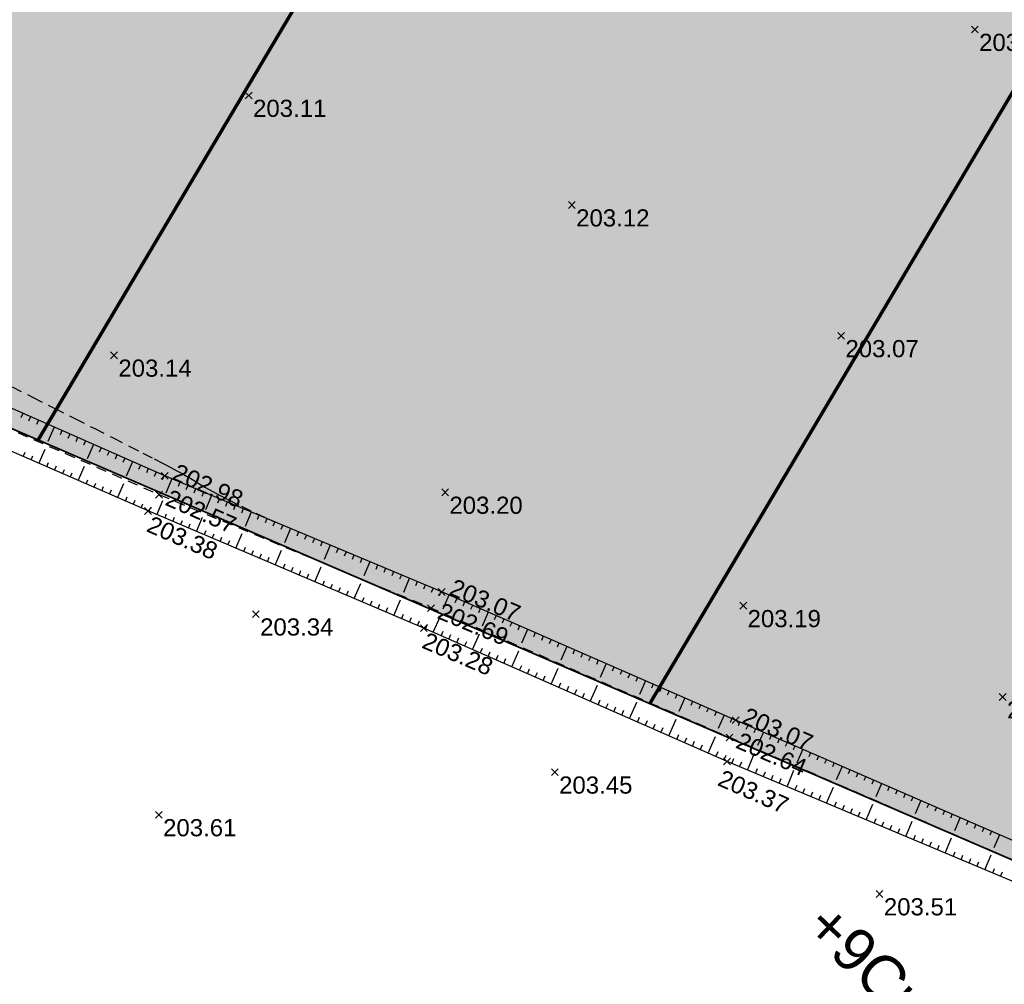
# Model space of a CAD drawing. Extents: x 1616800 to 1632437, y 2248456 to 2251974.
# Tile 174 of 256: x 1617893 to 1617950, y 2251424 to 2251480. Entities that reach past the tile are written whole.
import ezdxf
from ezdxf.enums import TextEntityAlignment as Align

# ---------------------------------------------------------------- set-up
doc = ezdxf.new("R2010")
doc.units = 0
doc.header["$LTSCALE"] = 2
doc.header["$PDMODE"] = 3
doc.header["$PDSIZE"] = 0.2
for name, pattern in [('CACHEx2', [0.75, 0.5, -0.25]), ('CONTINU', [0]), ('FOSSE', [0.5, 0.3, -0.2])]:
    doc.linetypes.add(name, pattern=pattern)
doc.layers.get('0').update_dxf_attribs({"linetype": 'CONTINUOUS'})
for name, color, linetype in [('000-VALORIS PROJET-LOTS_Limite', 7, 'CONTINUOUS'), ('01-PAP LOTS CONTOURS', 7, 'CONTINUOUS'), ('01-PAP- NIVELLEMENT', 7, 'CONTINUOUS'), ('01-PAP- REVET MACROLOT', 51, 'CONTINUOUS'), ('X-PTS TOPO-TEXTE TOPOALT', 8, 'CONTINUOUS'), ('X-PTS TOPO-TOPOPOINT', 8, 'CONTINUOUS'), ('Y-FDP TOPO-CN_1_00', 8, 'FOSSE'), ('Y-FDP TOPO-TOP_AXE_FOSSE', 8, 'CONTINUOUS'), ('Y-FDP TOPO-TOP_BARBULE', 8, 'CONTINUOUS'), ('Y-FDP TOPO-TOP_TALUS', 8, 'CONTINUOUS')]:
    doc.layers.add(name, color=color, linetype=linetype)
doc.styles.get("Standard").update_dxf_attribs({"font": 'arial.ttf'})

# ---------------------------------------------------------------- blocks, each defined once
blk = doc.blocks.new('TCPOINT')
at = {"color": 0}
blk.add_point((0, 0), dxfattribs=at)
at = {"layer": 'X-PTS TOPO-TEXTE TOPOALT'}
blk.add_attdef('ALT', text='', height=0.75, dxfattribs=at).set_placement((0.25, -0.25), align=Align.TOP_LEFT)
blk = doc.blocks.new('TCPOINT_2')
at = {"color": 0}
blk.add_point((0, 0), dxfattribs=at)
at = {"layer": 'X-PTS TOPO-TEXTE TOPOALT'}
blk.add_attdef('ALT', (0.25, 0.25), '', height=0.75, dxfattribs=at)
blk = doc.blocks.new('TCPOINT_C')
at = {"color": 0}
blk.add_point((0, 0), dxfattribs=at)
at = {"layer": 'X-PTS TOPO-TEXTE TOPOALT'}
blk.add_attdef('ALT', text='', height=0.75, dxfattribs=at).set_placement((0.5, 0.09), align=Align.MIDDLE_LEFT)

msp = doc.modelspace()

# ---------------------------------------------------------------- hatches: boundary and pattern name
at = {"layer": '01-PAP- REVET MACROLOT'}
h = msp.add_hatch(color=256, dxfattribs=at)
h.dxf.hatch_style = 1
edge = h.paths.add_edge_path()
edge.add_arc((1617785.3692, 2251592.1924), 17.5, 59.336785, 77.468045)
edge.add_line((1617789.1664, 2251609.2755), (1617770.4948, 2251613.4258))
edge.add_arc((1617784.7073, 2251677.3653), 65.5, 247.742856, 257.468045, ccw=False)
edge.add_line((1617759.8982, 2251616.7454), (1617730.0229, 2251628.9721))
edge.add_line((1617730.0229, 2251628.9721), (1617729.3798, 2251628.1548))
edge.add_line((1617729.3798, 2251628.1548), (1617679.738, 2251574.4653))
edge.add_line((1617679.738, 2251574.4653), (1617738.9827, 2251533.7062))
edge.add_line((1617738.9827, 2251533.7062), (1617779.8858, 2251505.5659))
edge.add_line((1617779.8858, 2251505.5659), (1617847.8922, 2251475.7862))
edge.add_line((1617847.8922, 2251475.7862), (1617847.8927, 2251475.786))
edge.add_line((1617847.8927, 2251475.786), (1617956.6559, 2251428.8657))
edge.add_line((1617956.6559, 2251428.8657), (1617993.4116, 2251467.8292))
edge.add_arc((1617979.9544, 2251480.5238), 18.5, 316.670093, 327.720943)
edge.add_line((1617995.5954, 2251470.644), (1617990.8277, 2251495.4912))
edge.add_arc((1617979.9544, 2251480.5238), 18.5, 54.0028, 65.06299)
edge.add_line((1617987.7544, 2251497.2991), (1617954.0366, 2251512.9769))
edge.add_arc((1617986.0799, 2251581.8916), 76, 239.336785, 245.06299, ccw=False)
edge.add_line((1617947.3206, 2251516.5179), (1617794.294, 2251607.2455))

# ---------------------------------------------------------------- linework, layer by layer
at = {"layer": '000-VALORIS PROJET-LOTS_Limite', "linetype": 'CACHEx2', "const_width": 0.2, "flags": 128}
for points in [[(1617934.2632, 2251524.2595), (1617893.7857, 2251455.9878)], [(1617968.3783, 2251506.3084), (1617929.4276, 2251440.6119)]]:
    msp.add_lwpolyline(points, dxfattribs=at)
at = {"layer": '01-PAP LOTS CONTOURS', "const_width": 0.1, "flags": 128}
msp.add_lwpolyline([(1617794.294, 2251607.2455, 0.079278), (1617789.1664, 2251609.2755), (1617770.4948, 2251613.4258, -0.0424596), (1617759.8982, 2251616.7454), (1617730.0229, 2251628.9721), (1617729.3798, 2251628.1548), (1617679.738, 2251574.4653), (1617738.9827, 2251533.7062), (1617779.8858, 2251505.5659), (1617847.8922, 2251475.7862), (1617847.8927, 2251475.786), (1617956.6559, 2251428.8657), (1617993.4116, 2251467.8292, 0.0482558), (1617995.5954, 2251470.644), (1617990.8277, 2251495.4912, 0.0482967), (1617987.7544, 2251497.2991), (1617954.0366, 2251512.9769, -0.0249905), (1617947.3206, 2251516.5179)], format="xyb", close=True, dxfattribs=at)
msp.add_lwpolyline([(1617847.8922, 2251475.7862), (1617956.6559, 2251428.8657), (1617892.6661, 2251361.0323), (1617834.6962, 2251301.1265), (1617823.5125, 2251297.7306), (1617772.3567, 2251348.6685), (1617822.4365, 2251432.9471)], close=True, dxfattribs=at)
at = {"layer": 'Y-FDP TOPO-CN_1_00', "linetype": 'FOSSE'}
msp.add_lwpolyline([(1617892.268, 2251459.0886), (1617893.487, 2251458.4717), (1617894.7197, 2251457.8475), (1617895.9316, 2251457.2335), (1617897.0881, 2251456.6473), (1617898.1546, 2251456.1062), (1617899.0965, 2251455.6277), (1617899.8886, 2251455.2247), (1617900.5419, 2251454.8908), (1617901.0768, 2251454.6153), (1617901.5138, 2251454.3873), (1617901.8731, 2251454.1958), (1617902.1752, 2251454.0299), (1617902.4404, 2251453.8788), (1617902.6891, 2251453.7316), (1617902.9416, 2251453.5779), (1617903.2176, 2251453.4103), (1617903.5368, 2251453.2217), (1617903.9191, 2251453.0051), (1617904.3841, 2251452.7536), (1617904.9514, 2251452.4602), (1617905.6408, 2251452.1179), (1617906.4721, 2251451.7198), (1617907.4539, 2251451.2626), (1617907.6225, 2251451.1852)], dxfattribs=at)
at = {"layer": 'Y-FDP TOPO-TOP_AXE_FOSSE', "linetype": 'FOSSE', "elevation": 201.34, "flags": 128}
msp.add_lwpolyline([(1617962.9876, 2251426.134), (1617960.5336, 2251427.192), (1617934.0736, 2251438.639), (1617916.6776, 2251446.183), (1617900.8326, 2251452.798), (1617884.8066, 2251459.825), (1617866.8356, 2251467.524), (1617846.6606, 2251476.29)], dxfattribs=at)
at = {"layer": 'Y-FDP TOPO-TOP_BARBULE'}
for p, q in [((1617892.885, 2251457.5403), (1617892.7736, 2251457.2873)), ((1617893.3426, 2251457.3387), (1617893.2313, 2251457.086)), ((1617893.8002, 2251457.1372), (1617893.6889, 2251456.8846)), ((1617894.2578, 2251456.9356), (1617894.1466, 2251456.6832)), ((1617894.7153, 2251456.734), (1617894.345, 2251455.8934)), ((1617895.1729, 2251456.5325), (1617895.0619, 2251456.2805)), ((1617895.6305, 2251456.3309), (1617895.5196, 2251456.0791)), ((1617896.0881, 2251456.1293), (1617895.9772, 2251455.8777)), ((1617896.5456, 2251455.9278), (1617896.4349, 2251455.6763)), ((1617897.0032, 2251455.7262), (1617896.6343, 2251454.8887)), ((1617897.4608, 2251455.5247), (1617897.3502, 2251455.2736)), ((1617892.912, 2251455.0198), (1617893.0219, 2251455.2719)), ((1617893.3703, 2251454.82), (1617893.4801, 2251455.0718)), ((1617893.8287, 2251454.6202), (1617894.1943, 2251455.459)), ((1617897.9183, 2251455.3231), (1617897.8078, 2251455.0722)), ((1617898.3759, 2251455.1215), (1617898.2655, 2251454.8708)), ((1617894.287, 2251454.4204), (1617894.3966, 2251454.6718)), ((1617894.7454, 2251454.2206), (1617894.8548, 2251454.4718)), ((1617896.1204, 2251453.6212), (1617896.4843, 2251454.456)), ((1617898.8335, 2251454.92), (1617898.7231, 2251454.6695)), ((1617899.2911, 2251454.7184), (1617898.9235, 2251453.884)), ((1617899.7486, 2251454.5169), (1617899.6385, 2251454.2667)), ((1617895.2037, 2251454.0208), (1617895.3131, 2251454.2717)), ((1617895.6621, 2251453.821), (1617895.7713, 2251454.0717)), ((1617900.2062, 2251454.3153), (1617900.0961, 2251454.0653)), ((1617900.6638, 2251454.1137), (1617900.5538, 2251453.864)), ((1617901.1214, 2251453.9122), (1617901.0114, 2251453.6626)), ((1617896.5788, 2251453.4215), (1617896.6878, 2251453.6717)), ((1617897.0371, 2251453.2217), (1617897.1461, 2251453.4716)), ((1617897.4955, 2251453.0219), (1617897.6043, 2251453.2716)), ((1617898.4122, 2251452.6223), (1617898.7743, 2251453.4531)), ((1617901.5821, 2251453.7181), (1617901.2301, 2251452.8786)), ((1617902.0432, 2251453.5247), (1617901.9377, 2251453.2731)), ((1617902.5043, 2251453.3314), (1617902.3989, 2251453.0799)), ((1617897.9538, 2251452.8221), (1617898.0626, 2251453.0716)), ((1617898.8705, 2251452.4225), (1617898.9791, 2251452.6715)), ((1617902.9654, 2251453.138), (1617902.8601, 2251452.8867)), ((1617903.4265, 2251452.9447), (1617903.3212, 2251452.6935)), ((1617903.8876, 2251452.7513), (1617903.5369, 2251451.9148)), ((1617899.3289, 2251452.2227), (1617899.4373, 2251452.4715)), ((1617899.7872, 2251452.023), (1617899.8955, 2251452.2715)), ((1617900.2458, 2251451.8237), (1617900.3517, 2251452.0728)), ((1617900.7059, 2251451.628), (1617901.0592, 2251452.4588)), ((1617904.3487, 2251452.558), (1617904.2436, 2251452.3072)), ((1617904.8098, 2251452.3646), (1617904.7048, 2251452.114)), ((1617905.271, 2251452.1712), (1617905.1659, 2251451.9208)), ((1617901.166, 2251451.4324), (1617901.2723, 2251451.6823)), ((1617901.6262, 2251451.2367), (1617901.7328, 2251451.4874)), ((1617903.0066, 2251450.6497), (1617903.365, 2251451.4926)), ((1617905.7321, 2251451.9779), (1617905.6271, 2251451.7276)), ((1617906.1932, 2251451.7845), (1617905.8436, 2251450.9509)), ((1617906.6543, 2251451.5912), (1617906.5495, 2251451.3413)), ((1617902.0863, 2251451.041), (1617902.1932, 2251451.2925)), ((1617902.5464, 2251450.8454), (1617902.6536, 2251451.0975)), ((1617907.1154, 2251451.3978), (1617907.0106, 2251451.1481)), ((1617907.5765, 2251451.2045), (1617907.4718, 2251450.9549)), ((1617908.0376, 2251451.0111), (1617907.933, 2251450.7617)), ((1617903.4667, 2251450.454), (1617903.5745, 2251450.7076)), ((1617903.9268, 2251450.2584), (1617904.035, 2251450.5127)), ((1617905.3072, 2251449.6714), (1617905.6708, 2251450.5264)), ((1617908.4987, 2251450.8178), (1617908.1503, 2251449.987)), ((1617908.9598, 2251450.6244), (1617908.8553, 2251450.3754)), ((1617909.4209, 2251450.4311), (1617909.3165, 2251450.1822)), ((1617904.3869, 2251450.0627), (1617904.4954, 2251450.3178)), ((1617904.8471, 2251449.867), (1617904.9558, 2251450.1228)), ((1617909.882, 2251450.2377), (1617909.7777, 2251449.989)), ((1617910.3431, 2251450.0443), (1617910.2388, 2251449.7958)), ((1617910.8042, 2251449.851), (1617910.457, 2251449.0232)), ((1617905.7673, 2251449.4757), (1617905.8767, 2251449.733)), ((1617906.2274, 2251449.2801), (1617906.3371, 2251449.538)), ((1617906.6876, 2251449.0844), (1617906.7976, 2251449.3431)), ((1617907.6078, 2251448.6931), (1617907.9766, 2251449.5602)), ((1617911.2653, 2251449.6576), (1617911.1612, 2251449.4095)), ((1617911.7264, 2251449.4643), (1617911.6224, 2251449.2163)), ((1617912.1875, 2251449.2709), (1617912.0835, 2251449.0231)), ((1617907.1477, 2251448.8887), (1617907.258, 2251449.1482)), ((1617908.0679, 2251448.4974), (1617908.1789, 2251448.7583)), ((1617912.6486, 2251449.0776), (1617912.5447, 2251448.8299)), ((1617913.1097, 2251448.8842), (1617912.7638, 2251448.0593)), ((1617913.5708, 2251448.6909), (1617913.4671, 2251448.4436)), ((1617908.5281, 2251448.3017), (1617908.6393, 2251448.5634)), ((1617908.9882, 2251448.1061), (1617909.0997, 2251448.3684)), ((1617909.4483, 2251447.9104), (1617909.5602, 2251448.1735)), ((1617909.9084, 2251447.7148), (1617910.2824, 2251448.5941)), ((1617914.0319, 2251448.4975), (1617913.9282, 2251448.2504)), ((1617914.493, 2251448.3042), (1617914.3894, 2251448.0572)), ((1617914.9541, 2251448.1108), (1617914.8506, 2251447.864)), ((1617910.3686, 2251447.5191), (1617910.481, 2251447.7836)), ((1617910.8287, 2251447.3234), (1617910.9415, 2251447.5887)), ((1617912.2091, 2251446.7364), (1617912.5881, 2251447.6279)), ((1617915.4152, 2251447.9175), (1617915.0705, 2251447.0954)), ((1617915.8763, 2251447.7241), (1617915.7729, 2251447.4777)), ((1617916.3374, 2251447.5307), (1617916.2341, 2251447.2845)), ((1617911.2888, 2251447.1278), (1617911.4019, 2251447.3937)), ((1617911.7489, 2251446.9321), (1617911.8624, 2251447.1988)), ((1617916.7985, 2251447.3374), (1617916.6953, 2251447.0913)), ((1617917.2596, 2251447.144), (1617917.1563, 2251446.8976)), ((1617917.7181, 2251446.9447), (1617917.3621, 2251446.1288)), ((1617912.6692, 2251446.5408), (1617912.7832, 2251446.8089)), ((1617913.1293, 2251446.3451), (1617913.2437, 2251446.614)), ((1617913.5894, 2251446.1495), (1617913.7041, 2251446.4191)), ((1617914.5097, 2251445.7581), (1617914.8939, 2251446.6617)), ((1617918.1764, 2251446.7447), (1617918.0697, 2251446.5002)), ((1617918.6346, 2251446.5447), (1617918.528, 2251446.3004)), ((1617919.0929, 2251446.3447), (1617918.9864, 2251446.1007)), ((1617914.0496, 2251445.9538), (1617914.1645, 2251446.2241)), ((1617914.9698, 2251445.5625), (1617915.0854, 2251445.8343)), ((1617919.5512, 2251446.1448), (1617919.4448, 2251445.901)), ((1617920.0094, 2251445.9448), (1617919.6552, 2251445.1331)), ((1617920.4677, 2251445.7448), (1617920.3615, 2251445.5015)), ((1617915.43, 2251445.3668), (1617915.5458, 2251445.6393)), ((1617915.8901, 2251445.1711), (1617916.0063, 2251445.4444)), ((1617916.3497, 2251444.9744), (1617916.4695, 2251445.2466)), ((1617916.8074, 2251444.773), (1617917.2075, 2251445.6825)), ((1617920.926, 2251445.5448), (1617920.8199, 2251445.3018)), ((1617921.3842, 2251445.3448), (1617921.2783, 2251445.1021)), ((1617917.2651, 2251444.5717), (1617917.3853, 2251444.8451)), ((1617917.7227, 2251444.3703), (1617917.8433, 2251444.6443)), ((1617919.0957, 2251443.7663), (1617919.5001, 2251444.6854)), ((1617921.8425, 2251445.1448), (1617921.7367, 2251444.9023)), ((1617922.3008, 2251444.9449), (1617921.9484, 2251444.1373)), ((1617922.759, 2251444.7449), (1617922.6534, 2251444.5029)), ((1617918.1804, 2251444.169), (1617918.3012, 2251444.4436)), ((1617918.6381, 2251443.9677), (1617918.7591, 2251444.2428)), ((1617923.2173, 2251444.5449), (1617923.1118, 2251444.3032)), ((1617923.6756, 2251444.3449), (1617923.5702, 2251444.1034)), ((1617924.1338, 2251444.1449), (1617924.0286, 2251443.9037)), ((1617919.5534, 2251443.565), (1617919.675, 2251443.8413)), ((1617920.0111, 2251443.3636), (1617920.1329, 2251443.6405)), ((1617921.3841, 2251442.7596), (1617921.7927, 2251443.6883)), ((1617924.5921, 2251443.945), (1617924.2415, 2251443.1416)), ((1617925.0504, 2251443.745), (1617924.9453, 2251443.5042)), ((1617925.5086, 2251443.545), (1617925.4037, 2251443.3045)), ((1617920.4688, 2251443.1623), (1617920.5908, 2251443.4398)), ((1617920.9264, 2251442.961), (1617921.0487, 2251443.239)), ((1617925.9669, 2251443.345), (1617925.8621, 2251443.1048)), ((1617926.4252, 2251443.145), (1617926.3204, 2251442.905)), ((1617926.8834, 2251442.9451), (1617926.5347, 2251442.1459)), ((1617921.8418, 2251442.5583), (1617921.9646, 2251442.8375)), ((1617922.2994, 2251442.3569), (1617922.4225, 2251442.6367)), ((1617922.7571, 2251442.1556), (1617922.8804, 2251442.4359)), ((1617923.6724, 2251441.7529), (1617924.0852, 2251442.6912)), ((1617927.3417, 2251442.7451), (1617927.2372, 2251442.5056)), ((1617927.8, 2251442.5451), (1617927.6956, 2251442.3059)), ((1617928.2582, 2251442.3451), (1617928.1539, 2251442.1061)), ((1617923.2148, 2251441.9543), (1617923.3384, 2251442.2352)), ((1617924.1301, 2251441.5516), (1617924.2542, 2251441.8337)), ((1617928.7165, 2251442.1451), (1617928.6123, 2251441.9064)), ((1617929.1748, 2251441.9451), (1617928.8279, 2251441.1502)), ((1617929.633, 2251441.7452), (1617929.5291, 2251441.5069)), ((1617924.5878, 2251441.3502), (1617924.7121, 2251441.6329)), ((1617925.0455, 2251441.1489), (1617925.1701, 2251441.4321)), ((1617925.5031, 2251440.9476), (1617925.628, 2251441.2314)), ((1617925.9608, 2251440.7462), (1617926.3778, 2251441.6942)), ((1617930.0913, 2251441.5452), (1617929.9874, 2251441.3072)), ((1617930.5496, 2251441.3452), (1617930.4458, 2251441.1075)), ((1617926.4185, 2251440.5449), (1617926.5438, 2251440.8298)), ((1617926.8761, 2251440.3435), (1617927.0018, 2251440.6291)), ((1617928.2492, 2251439.7395), (1617928.6704, 2251440.6971)), ((1617931.0078, 2251441.1452), (1617930.9042, 2251440.9078)), ((1617931.4661, 2251440.9452), (1617931.121, 2251440.1545)), ((1617931.9243, 2251440.7453), (1617931.8209, 2251440.5083)), ((1617927.3338, 2251440.1422), (1617927.4597, 2251440.4283)), ((1617927.7915, 2251439.9409), (1617927.9176, 2251440.2276)), ((1617932.3826, 2251440.5453), (1617932.2793, 2251440.3086)), ((1617932.8409, 2251440.3453), (1617932.7377, 2251440.1088)), ((1617933.2991, 2251440.1453), (1617933.1961, 2251439.9091)), ((1617928.7068, 2251439.5382), (1617928.8335, 2251439.826)), ((1617929.1645, 2251439.3368), (1617929.2914, 2251439.6253)), ((1617930.5375, 2251438.7328), (1617930.963, 2251439.7)), ((1617933.7574, 2251439.9453), (1617933.4142, 2251439.1588)), ((1617934.2157, 2251439.7454), (1617934.1128, 2251439.5096)), ((1617934.6741, 2251439.5458), (1617934.5718, 2251439.3101)), ((1617929.6222, 2251439.1355), (1617929.7493, 2251439.4245)), ((1617930.0798, 2251438.9342), (1617930.2072, 2251439.2237)), ((1617935.1327, 2251439.3466), (1617935.0304, 2251439.1111)), ((1617935.5914, 2251439.1474), (1617935.4891, 2251438.912)), ((1617936.05, 2251438.9482), (1617935.7094, 2251438.1642)), ((1617930.9952, 2251438.5315), (1617931.1231, 2251438.8222)), ((1617931.4528, 2251438.3301), (1617931.581, 2251438.6215)), ((1617931.9105, 2251438.1288), (1617932.0389, 2251438.4207)), ((1617932.8259, 2251437.7261), (1617933.2556, 2251438.7029)), ((1617936.5086, 2251438.7491), (1617936.4065, 2251438.514)), ((1617936.9672, 2251438.5499), (1617936.8652, 2251438.315)), ((1617937.4258, 2251438.3507), (1617937.3238, 2251438.1159)), ((1617932.3682, 2251437.9275), (1617932.4969, 2251438.2199)), ((1617933.2835, 2251437.5248), (1617933.4127, 2251437.8184)), ((1617935.1228, 2251436.7395), (1617935.5338, 2251437.7182)), ((1617937.8844, 2251438.1515), (1617937.7825, 2251437.9169)), ((1617938.343, 2251437.9523), (1617938.0036, 2251437.1709)), ((1617938.8016, 2251437.7531), (1617938.6999, 2251437.5189)), ((1617933.7412, 2251437.3234), (1617933.8706, 2251437.6177)), ((1617934.2008, 2251437.1267), (1617934.3251, 2251437.4227)), ((1617934.6618, 2251436.9331), (1617934.7856, 2251437.2279)), ((1617939.2603, 2251437.554), (1617939.1586, 2251437.3198)), ((1617939.7189, 2251437.3548), (1617939.6173, 2251437.1208)), ((1617940.1775, 2251437.1556), (1617940.0759, 2251436.9218)), ((1617935.5838, 2251436.5459), (1617935.7066, 2251436.8383)), ((1617936.0448, 2251436.3523), (1617936.1671, 2251436.6435)), ((1617937.4278, 2251435.7715), (1617937.8305, 2251436.7304)), ((1617940.6361, 2251436.9564), (1617940.2978, 2251436.1776)), ((1617941.0947, 2251436.7572), (1617940.9933, 2251436.5237)), ((1617936.5058, 2251436.1587), (1617936.6276, 2251436.4488)), ((1617936.9668, 2251435.9651), (1617937.0881, 2251436.254)), ((1617941.5533, 2251436.558), (1617941.452, 2251436.3247)), ((1617942.0119, 2251436.3588), (1617941.9107, 2251436.1257)), ((1617942.4705, 2251436.1597), (1617942.3693, 2251435.9266)), ((1617937.8889, 2251435.578), (1617938.0092, 2251435.8644)), ((1617938.3499, 2251435.3844), (1617938.4697, 2251435.6697)), ((1617938.8109, 2251435.1908), (1617938.9302, 2251435.4749)), ((1617939.7329, 2251434.8036), (1617940.1272, 2251435.7427)), ((1617942.9292, 2251435.9605), (1617942.592, 2251435.1843)), ((1617943.3878, 2251435.7613), (1617943.2867, 2251435.5286)), ((1617943.8464, 2251435.5621), (1617943.7454, 2251435.3296)), ((1617939.2719, 2251434.9972), (1617939.3907, 2251435.2801)), ((1617940.1939, 2251434.61), (1617940.3117, 2251434.8905)), ((1617944.305, 2251435.3629), (1617944.2041, 2251435.1305)), ((1617944.7636, 2251435.1637), (1617944.6627, 2251434.9315)), ((1617945.2222, 2251434.9646), (1617944.8863, 2251434.191)), ((1617940.6549, 2251434.4164), (1617940.7722, 2251434.6958)), ((1617941.1159, 2251434.2228), (1617941.2327, 2251434.501)), ((1617941.5769, 2251434.0292), (1617941.6932, 2251434.3062)), ((1617942.0379, 2251433.8356), (1617942.4239, 2251434.7549)), ((1617945.6808, 2251434.7654), (1617945.5801, 2251434.5335)), ((1617946.1394, 2251434.5662), (1617946.0388, 2251434.3344)), ((1617946.5981, 2251434.367), (1617946.4975, 2251434.1354)), ((1617942.4989, 2251433.642), (1617942.6142, 2251433.9166)), ((1617942.9599, 2251433.4484), (1617943.0747, 2251433.7219)), ((1617944.3429, 2251432.8677), (1617944.7206, 2251433.7672)), ((1617947.0567, 2251434.1678), (1617946.9562, 2251433.9364)), ((1617947.5153, 2251433.9686), (1617947.1805, 2251433.1977)), ((1617947.9739, 2251433.7694), (1617947.8735, 2251433.5383)), ((1617943.4209, 2251433.2549), (1617943.5352, 2251433.5271)), ((1617943.8819, 2251433.0613), (1617943.9957, 2251433.3323)), ((1617948.4325, 2251433.5703), (1617948.3322, 2251433.3393)), ((1617948.8911, 2251433.3711), (1617948.7909, 2251433.1403)), ((1617949.3497, 2251433.1719), (1617949.2496, 2251432.9412)), ((1617944.8039, 2251432.6741), (1617944.9167, 2251432.9428)), ((1617945.2649, 2251432.4805), (1617945.3772, 2251432.748)), ((1617945.7259, 2251432.2869), (1617945.8377, 2251432.5532)), ((1617946.6479, 2251431.8997), (1617947.0173, 2251432.7795)), ((1617949.8083, 2251432.9727), (1617949.4747, 2251432.2044)), ((1617946.1869, 2251432.0933), (1617946.2982, 2251432.3584)), ((1617947.1089, 2251431.7061), (1617947.2192, 2251431.9689)), ((1617947.5699, 2251431.5125), (1617947.6797, 2251431.7741)), ((1617948.0309, 2251431.3189), (1617948.1402, 2251431.5793)), ((1617948.9529, 2251430.9318), (1617949.314, 2251431.7917)), ((1617948.4919, 2251431.1254), (1617948.6007, 2251431.3845)), ((1617949.4139, 2251430.7382), (1617949.5217, 2251430.995)), ((1617949.8749, 2251430.5446), (1617949.9822, 2251430.8002))]:
    msp.add_line(p, q, dxfattribs=at)
at = {"layer": 'Y-FDP TOPO-TOP_TALUS', "linetype": 'CONTINU', "elevation": 201.34, "flags": 128}
for points in [[(1617962.9876, 2251426.134), (1617960.9216, 2251428.146), (1617934.4296, 2251439.652), (1617917.3026, 2251447.126), (1617901.1626, 2251453.894), (1617885.3806, 2251460.846), (1617867.3236, 2251468.872), (1617847.0546, 2251477.441)], [(1617962.9876, 2251426.134), (1617960.3636, 2251426.14), (1617933.9286, 2251437.241), (1617916.2596, 2251445.014), (1617900.1886, 2251451.848), (1617884.2416, 2251458.799), (1617866.2986, 2251466.349), (1617845.9886, 2251475.29)]]:
    msp.add_lwpolyline(points, dxfattribs=at)

# ---------------------------------------------------------------- block references
at = {"layer": 'X-PTS TOPO-TOPOPOINT'}
ref = msp.add_blockref('TCPOINT', (1617948.3686, 2251479.92, 203.05), dxfattribs=at)
ref.add_attrib('ALT', '203.05', dxfattribs={"layer": 'X-PTS TOPO-TEXTE TOPOALT', "height": 1, "rotation": 0}).set_placement((1617948.6186, 2251479.67, 203.05), align=Align.TOP_LEFT)
ref = msp.add_blockref('TCPOINT', (1617906.0596, 2251476.075, 203.11), dxfattribs=at)
ref.add_attrib('ALT', '203.11', dxfattribs={"layer": 'X-PTS TOPO-TEXTE TOPOALT', "height": 1, "rotation": 0}).set_placement((1617906.3096, 2251475.825, 203.11), align=Align.TOP_LEFT)
ref = msp.add_blockref('TCPOINT', (1617924.8886, 2251469.685, 203.12), dxfattribs=at)
ref.add_attrib('ALT', '203.12', dxfattribs={"layer": 'X-PTS TOPO-TEXTE TOPOALT', "height": 1}).set_placement((1617925.1386, 2251469.435, 203.12), align=Align.TOP_LEFT)
ref = msp.add_blockref('TCPOINT', (1617940.5796, 2251462.063, 203.07), dxfattribs=at)
ref.add_attrib('ALT', '203.07', dxfattribs={"layer": 'X-PTS TOPO-TEXTE TOPOALT', "height": 1, "rotation": 360}).set_placement((1617940.8296, 2251461.813, 203.07), align=Align.TOP_LEFT)
ref = msp.add_blockref('TCPOINT', (1617898.2106, 2251460.927, 203.14), dxfattribs=at)
ref.add_attrib('ALT', '203.14', dxfattribs={"layer": 'X-PTS TOPO-TEXTE TOPOALT', "height": 1, "rotation": 0}).set_placement((1617898.4606, 2251460.677, 203.14), align=Align.TOP_LEFT)
ref = msp.add_blockref('TCPOINT', (1617901.1626, 2251453.894, 202.98), dxfattribs=dict(at, rotation=336.2264205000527))
ref.add_attrib('ALT', '202.98', dxfattribs={"layer": 'X-PTS TOPO-TEXTE TOPOALT', "height": 1, "rotation": 336.22642}).set_placement((1617901.9371, 2251454.6437, 202.98), align=Align.TOP_LEFT)
ref = msp.add_blockref('TCPOINT_C', (1617900.8326, 2251452.798, 202.57), dxfattribs=dict(at, rotation=336.3237514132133))
ref.add_attrib('ALT', '202.57', dxfattribs={"layer": 'X-PTS TOPO-TEXTE TOPOALT', "height": 1, "rotation": 336.323751}).set_placement((1617901.3267, 2251452.6796, 202.57), align=Align.MIDDLE_LEFT)
ref = msp.add_blockref('TCPOINT', (1617917.5016, 2251452.932, 203.2), dxfattribs=at)
ref.add_attrib('ALT', '203.20', dxfattribs={"layer": 'X-PTS TOPO-TEXTE TOPOALT', "height": 1}).set_placement((1617917.7516, 2251452.682, 203.2), align=Align.TOP_LEFT)
ref = msp.add_blockref('TCPOINT_2', (1617900.1886, 2251451.848, 203.38), dxfattribs=dict(at, rotation=336.4485104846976))
ref.add_attrib('ALT', '203.38', (1617900.0389, 2251450.6799, 203.38), dxfattribs={"layer": 'X-PTS TOPO-TEXTE TOPOALT', "height": 1, "rotation": 336.448511})
ref = msp.add_blockref('TCPOINT', (1617917.3026, 2251447.126, 203.07), dxfattribs=dict(at, rotation=337.2501921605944))
ref.add_attrib('ALT', '203.07', dxfattribs={"layer": 'X-PTS TOPO-TEXTE TOPOALT', "height": 1, "rotation": 337.250192}).set_placement((1617918.0646, 2251447.9264, 203.07), align=Align.TOP_LEFT)
ref = msp.add_blockref('TCPOINT_C', (1617916.6776, 2251446.183, 202.69), dxfattribs=dict(at, rotation=337.3403492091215))
ref.add_attrib('ALT', '202.69', dxfattribs={"layer": 'X-PTS TOPO-TEXTE TOPOALT', "height": 1, "rotation": 337.340349}).set_placement((1617917.1737, 2251446.0734, 202.69), align=Align.MIDDLE_LEFT)
ref = msp.add_blockref('TCPOINT', (1617934.8786, 2251446.322, 203.19), dxfattribs=at)
ref.add_attrib('ALT', '203.19', dxfattribs={"layer": 'X-PTS TOPO-TEXTE TOPOALT', "height": 1}).set_placement((1617935.1286, 2251446.072, 203.19), align=Align.TOP_LEFT)
ref = msp.add_blockref('TCPOINT', (1617906.4726, 2251445.834, 203.34), dxfattribs=at)
ref.add_attrib('ALT', '203.34', dxfattribs={"layer": 'X-PTS TOPO-TEXTE TOPOALT', "height": 1, "rotation": 0}).set_placement((1617906.7226, 2251445.584, 203.34), align=Align.TOP_LEFT)
ref = msp.add_blockref('TCPOINT_2', (1617916.2596, 2251445.014, 203.28), dxfattribs=dict(at, rotation=336.9629584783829))
ref.add_attrib('ALT', '203.28', (1617916.081, 2251443.8937, 203.28), dxfattribs={"layer": 'X-PTS TOPO-TEXTE TOPOALT', "height": 1, "rotation": 336.962958})
ref = msp.add_blockref('TCPOINT', (1617949.9966, 2251440.997, 203.19), dxfattribs=at)
ref.add_attrib('ALT', '203.19', dxfattribs={"layer": 'X-PTS TOPO-TEXTE TOPOALT', "height": 1, "rotation": 360}).set_placement((1617950.2466, 2251440.747, 203.19), align=Align.TOP_LEFT)
ref = msp.add_blockref('TCPOINT', (1617934.4296, 2251439.652, 203.07), dxfattribs=dict(at, rotation=336.424169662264))
ref.add_attrib('ALT', '203.07', dxfattribs={"layer": 'X-PTS TOPO-TEXTE TOPOALT', "height": 1, "rotation": 336.42417}).set_placement((1617935.1338, 2251440.43, 203.07), align=Align.TOP_LEFT)
ref = msp.add_blockref('TCPOINT_C', (1617934.0736, 2251438.639, 202.64), dxfattribs=dict(at, rotation=336.5554108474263))
ref.add_attrib('ALT', '202.64', dxfattribs={"layer": 'X-PTS TOPO-TEXTE TOPOALT', "height": 1, "rotation": 336.555411}).set_placement((1617934.5681, 2251438.5226, 202.64), align=Align.MIDDLE_LEFT)
ref = msp.add_blockref('TCPOINT_2', (1617933.9286, 2251437.241, 203.37), dxfattribs=dict(at, rotation=336.2542002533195))
ref.add_attrib('ALT', '203.37', (1617933.313, 2251435.879, 203.37), dxfattribs={"layer": 'X-PTS TOPO-TEXTE TOPOALT', "height": 1, "rotation": 336.254201})
ref = msp.add_blockref('TCPOINT', (1617923.8946, 2251436.617, 203.45), dxfattribs=at)
ref.add_attrib('ALT', '203.45', dxfattribs={"layer": 'X-PTS TOPO-TEXTE TOPOALT', "height": 1, "rotation": 0}).set_placement((1617924.1446, 2251436.367, 203.45), align=Align.TOP_LEFT)
ref = msp.add_blockref('TCPOINT', (1617900.8176, 2251434.129, 203.61), dxfattribs=at)
ref.add_attrib('ALT', '203.61', dxfattribs={"layer": 'X-PTS TOPO-TEXTE TOPOALT', "height": 1, "rotation": 360}).set_placement((1617901.0676, 2251433.879, 203.61), align=Align.TOP_LEFT)
ref = msp.add_blockref('TCPOINT', (1617942.8186, 2251429.518, 203.51), dxfattribs=at)
ref.add_attrib('ALT', '203.51', dxfattribs={"layer": 'X-PTS TOPO-TEXTE TOPOALT', "height": 1, "rotation": 0}).set_placement((1617943.0686, 2251429.268, 203.51), align=Align.TOP_LEFT)

# ---------------------------------------------------------------- texts
at = {"layer": '01-PAP- NIVELLEMENT', "color": 5, "insert": (1617940.0512, 2251429.2348, -202), "char_height": 2.5, "attachment_point": 1, "rotation": 316.382298}
msp.add_mtext_dynamic_manual_height_columns('+9Cm', width=18.624603, gutter_width=12.5, heights=[0], dxfattribs=at)

doc.saveas('drawing.dxf')
